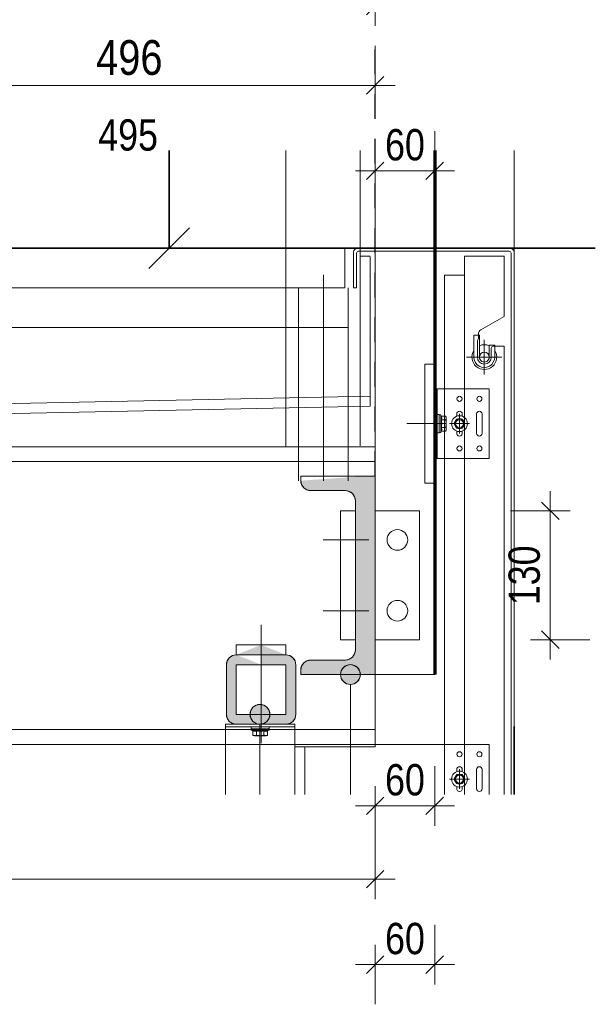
# Model space of a CAD drawing. Header units: millimetres. Extents: x 0 to 91, y -53.4 to 42.
# Tile 29 of 180: x 29.6 to 32.5, y -53.4 to -48.4. Entities that reach past the tile are written whole.
import ezdxf

# ---------------------------------------------------------------- set-up
doc = ezdxf.new("R2010")
doc.units = ezdxf.units.MM
for name, pattern in [('DASHDOT', [1, 0.5, -0.25, 0, -0.25]), ('HIDDEN', [0.375, 0.25, -0.125]), ('HIDDENX2', [0.75, 0.5, -0.25])]:
    doc.linetypes.add(name, pattern=pattern)
doc.styles.add('Arial Narrow', font='ARIALN.TTF')
doc.dimstyles.new('Arch_Strakon_dimstyle', dxfattribs={"dimtxt": 1, "dimasz": 1, "dimexe": 1.25, "dimexo": 0.0625, "dimgap": 1, "dimtad": 0, "dimdec": 5, "dimzin": 12, "dimdsep": 46, "dimtxsty": 'Arial Narrow', "dimblk": 'Arrowhead_Tick', "dimsah": 1, "dimcen": 0, "dimse1": 1, "dimse2": 1, "dimclrd": 6, "dimclrt": 2, "dimazin": 0, "dimtfac": 1, "dimtdec": 4, "dimtmove": 0, "dimatfit": 3, "dimldrblk": 'NONE', "dimfxl": 1, "dimtvp": 1, "dimtolj": 1, "dimtzin": 0, "dimlwd": 13, "dimarcsym": 2})

# ---------------------------------------------------------------- blocks, each defined once
blk = doc.blocks.new('Arrowhead_Tick')
at = {"color": 0, "linetype": 'Continuous', "lineweight": -2}
for p, q in [((0, 20), (0, -10)), ((-1, 0), (0, 0)), ((10, 0), (0, 0))]:
    blk.add_line(p, q, dxfattribs=at)
at = {"color": 2, "linetype": 'Continuous', "lineweight": 35}
blk.add_line((4.42, 4.42), (-4.42, -4.42), dxfattribs=at)
blk = doc.blocks.new('*D164')
at = {"color": 6, "linetype": 'Continuous', "lineweight": 13}
blk.add_line((28.9505, -48.7603), (31.4085, -48.7603), dxfattribs=at)
at = {"layer": 'Defpoints', "color": 0}
for p in [(31.4185, -48.7603), (28.9405, -50.7523), (31.4185, -50.7291)]:
    blk.add_point(p, dxfattribs=at)
at = {"color": 6, "lineweight": 13, "xscale": 0.01, "yscale": 0.01, "zscale": 0.01}
blk.add_blockref('Arrowhead_Tick', (31.4185, -48.7603), dxfattribs=at)
at = {"color": 6, "lineweight": 13, "xscale": 0.01, "yscale": 0.01, "zscale": 0.01, "rotation": 180}
blk.add_blockref('Arrowhead_Tick', (28.9405, -48.7603), dxfattribs=at)
at = {"color": 5, "lineweight": 18, "insert": (30.1795, -48.621), "char_height": 0.175, "attachment_point": 5, "style": 'Arial Narrow'}
blk.add_mtext('\\A1;496', dxfattribs=at)
blk = doc.blocks.new('_None')
blk = doc.blocks.new('*D165')
at = {"color": 6, "linetype": 'Continuous', "lineweight": 13}
blk.add_line((23.1205, -52.7603), (31.4085, -52.7603), dxfattribs=at)
at = {"layer": 'Defpoints', "color": 0}
for p in [(31.4185, -51.7291), (23.1105, -51.9808), (31.4185, -52.7603)]:
    blk.add_point(p, dxfattribs=at)
at = {"color": 6, "lineweight": 13, "xscale": 0.01, "yscale": 0.01, "zscale": 0.01}
blk.add_blockref('Arrowhead_Tick', (31.4185, -52.7603), dxfattribs=at)
at = {"color": 6, "lineweight": 13, "xscale": 0.01, "yscale": 0.01, "zscale": 0.01, "rotation": 180}
blk.add_blockref('Arrowhead_Tick', (23.1105, -52.7603), dxfattribs=at)
at = {"color": 5, "lineweight": 18, "insert": (27.2645, -52.621), "char_height": 0.175, "attachment_point": 5, "style": 'Arial Narrow'}
blk.add_mtext('\\A1;1662', dxfattribs=at)
blk = doc.blocks.new('*D166')
at = {"color": 6, "linetype": 'Continuous', "lineweight": 13}
blk.add_line((23.1205, -48.3603), (31.4085, -48.3603), dxfattribs=at)
at = {"layer": 'Defpoints', "color": 0}
for p in [(31.4185, -48.3603), (23.1105, -48.4254), (31.4185, -48.5106)]:
    blk.add_point(p, dxfattribs=at)
at = {"color": 6, "lineweight": 13, "xscale": 0.01, "yscale": 0.01, "zscale": 0.01}
blk.add_blockref('Arrowhead_Tick', (31.4185, -48.3603), dxfattribs=at)
at = {"color": 6, "lineweight": 13, "xscale": 0.01, "yscale": 0.01, "zscale": 0.01, "rotation": 180}
blk.add_blockref('Arrowhead_Tick', (23.1105, -48.3603), dxfattribs=at)
at = {"color": 5, "lineweight": 18, "insert": (27.2645, -48.269), "char_height": 0.081, "attachment_point": 5, "style": 'Arial Narrow'}
blk.add_mtext('\\A1;1662', dxfattribs=at)
blk = doc.blocks.new('*D180')
at = {"color": 6, "linetype": 'Continuous', "lineweight": 13}
blk.add_line((31.4285, -52.3908), (31.7085, -52.3908), dxfattribs=at)
at = {"layer": 'Defpoints', "color": 0}
for p in [(31.7185, -51.7291), (31.4185, -52.0933), (31.7185, -52.3908)]:
    blk.add_point(p, dxfattribs=at)
at = {"color": 6, "lineweight": 13, "xscale": 0.01, "yscale": 0.01, "zscale": 0.01}
blk.add_blockref('Arrowhead_Tick', (31.7185, -52.3908), dxfattribs=at)
at = {"color": 6, "lineweight": 13, "xscale": 0.01, "yscale": 0.01, "zscale": 0.01, "rotation": 180}
blk.add_blockref('Arrowhead_Tick', (31.4185, -52.3908), dxfattribs=at)
at = {"color": 2, "lineweight": 18, "insert": (31.5685, -52.2604), "char_height": 0.1575, "attachment_point": 5, "style": 'Arial Narrow'}
blk.add_mtext('\\A1;60', dxfattribs=at)
blk = doc.blocks.new('*D181')
at = {"color": 6, "linetype": 'Continuous', "lineweight": 13}
blk.add_line((31.4285, -49.1908), (31.7085, -49.1908), dxfattribs=at)
at = {"layer": 'Defpoints', "color": 0}
for p in [(31.7185, -49.0892), (31.7185, -49.1908), (31.4185, -51.7291)]:
    blk.add_point(p, dxfattribs=at)
at = {"color": 6, "lineweight": 13, "xscale": 0.01, "yscale": 0.01, "zscale": 0.01}
blk.add_blockref('Arrowhead_Tick', (31.7185, -49.1908), dxfattribs=at)
at = {"color": 6, "lineweight": 13, "xscale": 0.01, "yscale": 0.01, "zscale": 0.01, "rotation": 180}
blk.add_blockref('Arrowhead_Tick', (31.4185, -49.1908), dxfattribs=at)
at = {"color": 2, "lineweight": 18, "insert": (31.5685, -49.0604), "char_height": 0.1575, "attachment_point": 5, "style": 'Arial Narrow'}
blk.add_mtext('\\A1;60', dxfattribs=at)
blk = doc.blocks.new('*D182')
at = {"color": 6, "linetype": 'Continuous', "lineweight": 13}
blk.add_line((32.3009, -51.5438), (32.3009, -50.9143), dxfattribs=at)
at = {"layer": 'Defpoints', "color": 0}
for p in [(31.6425, -50.9043), (32.3009, -50.9043), (31.6425, -51.5538)]:
    blk.add_point(p, dxfattribs=at)
at = {"color": 6, "lineweight": 13, "xscale": 0.01, "yscale": 0.01, "zscale": 0.01}
for p, rotation in [((32.3009, -50.9043), 90), ((32.3009, -51.5538), 270)]:
    blk.add_blockref('Arrowhead_Tick', p, dxfattribs=dict(at, rotation=rotation))
at = {"color": 2, "lineweight": 18, "insert": (32.1705, -51.2291), "char_height": 0.1575, "attachment_point": 5, "rotation": 90, "style": 'Arial Narrow'}
blk.add_mtext('\\A1;130', dxfattribs=at)
blk = doc.blocks.new('*D201')
at = {"color": 6, "linetype": 'Continuous', "lineweight": 13}
blk.add_line((30.9785, -47.9908), (31.7085, -47.9908), dxfattribs=at)
at = {"layer": 'Defpoints', "color": 0}
for p in [(31.7185, -47.9908), (30.9685, -49.0892), (31.7185, -49.0892)]:
    blk.add_point(p, dxfattribs=at)
at = {"color": 6, "lineweight": 13, "xscale": 0.01, "yscale": 0.01, "zscale": 0.01}
blk.add_blockref('Arrowhead_Tick', (31.7185, -47.9908), dxfattribs=at)
at = {"color": 6, "lineweight": 13, "xscale": 0.01, "yscale": 0.01, "zscale": 0.01, "rotation": 180}
blk.add_blockref('Arrowhead_Tick', (30.9685, -47.9908), dxfattribs=at)
at = {"color": 2, "lineweight": 18, "insert": (31.3435, -47.8604), "char_height": 0.1575, "attachment_point": 5, "style": 'Arial Narrow'}
blk.add_mtext('\\A1;150', dxfattribs=at)
blk = doc.blocks.new('*D202')
at = {"color": 6, "linetype": 'Continuous', "lineweight": 13}
blk.add_line((23.1205, -47.5908), (31.7085, -47.5908), dxfattribs=at)
at = {"layer": 'Defpoints', "color": 0}
for p in [(31.7185, -47.5908), (31.7185, -49.0892), (23.1105, -51.9808)]:
    blk.add_point(p, dxfattribs=at)
at = {"color": 6, "lineweight": 13, "xscale": 0.01, "yscale": 0.01, "zscale": 0.01}
blk.add_blockref('Arrowhead_Tick', (31.7185, -47.5908), dxfattribs=at)
at = {"color": 6, "lineweight": 13, "xscale": 0.01, "yscale": 0.01, "zscale": 0.01, "rotation": 180}
blk.add_blockref('Arrowhead_Tick', (23.1105, -47.5908), dxfattribs=at)
at = {"color": 2, "lineweight": 18, "insert": (27.4145, -47.4617), "char_height": 0.1575, "attachment_point": 5, "style": 'Arial Narrow'}
blk.add_mtext('\\A1;1722', dxfattribs=at)
blk = doc.blocks.new('*D203')
at = {"color": 6, "linetype": 'Continuous', "lineweight": 13}
blk.add_line((31.4285, -53.1908), (31.7085, -53.1908), dxfattribs=at)
at = {"layer": 'Defpoints', "color": 0}
for p in [(31.4185, -50.7791), (31.7185, -51.7291), (31.7185, -53.1908)]:
    blk.add_point(p, dxfattribs=at)
at = {"color": 6, "lineweight": 13, "xscale": 0.01, "yscale": 0.01, "zscale": 0.01}
blk.add_blockref('Arrowhead_Tick', (31.7185, -53.1908), dxfattribs=at)
at = {"color": 6, "lineweight": 13, "xscale": 0.01, "yscale": 0.01, "zscale": 0.01, "rotation": 180}
blk.add_blockref('Arrowhead_Tick', (31.4185, -53.1908), dxfattribs=at)
at = {"color": 2, "lineweight": 18, "insert": (31.5685, -53.0604), "char_height": 0.1575, "attachment_point": 5, "style": 'Arial Narrow'}
blk.add_mtext('\\A1;60', dxfattribs=at)

msp = doc.modelspace()

# ---------------------------------------------------------------- hatches: boundary and pattern name
at = {"lineweight": 25, "true_color": 0x003754}
for points in [[(31.0435009, -50.7522818), (31.0473069, -50.771416), (31.0581456, -50.7876372), (31.0743667, -50.7984758), (31.0935009, -50.8022818), (31.2685009, -50.8022818), (31.2876351, -50.8060879), (31.3038562, -50.8169265), (31.3146949, -50.8331477), (31.3185009, -50.8522818), (31.3185009, -51.6058225), (31.3146949, -51.6249567), (31.3038562, -51.6411779), (31.2876351, -51.6520165), (31.2685009, -51.6558225), (31.0935009, -51.6558225), (31.0743667, -51.6596286), (31.0581456, -51.6704672), (31.0473069, -51.6866884), (31.0435009, -51.7058225), (31.0435009, -51.7290522), (31.4185009, -51.7290522), (31.4185009, -51.6790522), (31.4185009, -50.7790522), (31.4185009, -50.7290522), (31.3685009, -50.7290522)], [(30.7185009, -51.6295881), (30.8435009, -51.6295881), (30.8435009, -51.5795881)], [(30.9685009, -51.6295881), (30.8435009, -51.5795881), (30.8435009, -51.6295881)], [(30.8435009, -51.6795881), (30.7185009, -51.6795881), (30.7185009, -51.8045881), (30.7185009, -51.9295881), (30.8435009, -51.9295881), (30.8435009, -51.9795881), (30.7185009, -51.9795881), (30.6993667, -51.9757821), (30.6723069, -51.9487223), (30.6831456, -51.9649435), (30.6685009, -51.9295881), (30.6685009, -51.8045881), (30.6685009, -51.6795881), (30.6723069, -51.660454), (30.6831456, -51.6442328), (30.6993667, -51.6333941), (30.7185009, -51.6295881)], [(30.8435009, -51.6295881), (30.8435009, -51.6795881), (30.9685009, -51.6795881), (30.9685009, -51.8045881), (30.9685009, -51.9295881), (30.8435009, -51.9295881), (30.8435009, -51.9795881), (30.9685009, -51.9795881), (30.9876351, -51.9757821), (31.0038562, -51.9649435), (31.0146949, -51.9487223), (31.0185009, -51.9295881), (31.0185009, -51.8045881), (31.0185009, -51.6795881), (31.0146949, -51.660454), (31.0038562, -51.6442328), (30.9876351, -51.6333941)]]:
    msp.add_hatch(color=148, dxfattribs=at).paths.add_polyline_path(points)
at = {"lineweight": 25, "true_color": 0x00a8ff}
for points in [[(31.243816, -51.7290522), (31.247622, -51.7481864), (31.2584607, -51.7644075), (31.2746818, -51.7752462), (31.293816, -51.7790522), (31.3129502, -51.7752462), (31.3291713, -51.7644075), (31.34001, -51.7481864), (31.343816, -51.7290522), (31.34001, -51.709918), (31.3291713, -51.6936968), (31.3129502, -51.6828582), (31.293816, -51.6790522), (31.2746818, -51.6828582), (31.2584607, -51.6936968)], [(30.7877308, -51.9295881), (30.7915369, -51.9487223), (30.8023755, -51.9649435), (30.8185967, -51.9757821), (30.8377308, -51.9795881), (30.856865, -51.9757821), (30.8730862, -51.9649435), (30.8839248, -51.9487223), (30.8877308, -51.9295881), (30.8839248, -51.910454), (30.8730862, -51.8942328), (30.856865, -51.8833941), (30.8377308, -51.8795881), (30.8185967, -51.8833941), (30.8023755, -51.8942328)]]:
    msp.add_hatch(color=140, dxfattribs=at).paths.add_polyline_path(points)

# ---------------------------------------------------------------- linework, layer by layer
at = {"color": 3, "linetype": 'HIDDEN', "lineweight": 25, "ltscale": 0.5}
msp.add_line((31.4185009, -50.7290522), (31.4185009, -48.5106295), dxfattribs=at)
at = {"color": 2, "linetype": 'Continuous', "lineweight": 35}
for p, q in [((30.3804832, -49.375313), (30.3804832, -49.089208)), ((30.3804832, -49.5808294), (30.3804832, -49.375313)), ((30.4832414, -49.4780712), (30.277725, -49.6835876)), ((22.3995188, -49.5808294), (32.527849, -49.5808294)), ((30.305408, -49.5808294), (31.2804832, -49.5808294)), ((32.5217703, -49.5808294), (32.527849, -49.5808294)), ((32.1184262, -51.9915109), (32.1184262, -52.3334548))]:
    msp.add_line(p, q, dxfattribs=at)
at = {"color": 6, "linetype": 'Continuous', "lineweight": 13}
for p, q in [((30.9685009, -50.5808225), (30.9685009, -49.089208)), ((30.9685009, -50.5808294), (30.9685009, -49.089208)), ((31.3435009, -50.5764889), (31.3435009, -49.089208)), ((31.4185009, -49.089208), (31.4185009, -49.6308294)), ((31.7185009, -50.5808225), (31.7185009, -49.089208)), ((32.1184262, -49.6331419), (32.1184262, -49.089208)), ((28.9654765, -49.5800313), (31.2654765, -49.5800313)), ((31.2654765, -49.5800244), (31.2654765, -49.7800313)), ((31.30968, -49.6008294), (31.30968, -49.7808294)), ((31.32468, -49.6058294), (31.32468, -49.7808294)), ((31.6958343, -49.5808294), (31.32968, -49.5808294)), ((31.6958343, -49.5958294), (31.33468, -49.5958294)), ((31.4185009, -49.5808294), (31.4185009, -49.6308294)), ((32.0934262, -49.5958294), (31.6686644, -49.5958294)), ((31.6686644, -49.5958294), (31.7086644, -49.5958294)), ((31.6958343, -49.5808294), (32.0984262, -49.5808294)), ((31.7185009, -49.5808294), (31.7185009, -49.9287805)), ((32.0934262, -49.5958294), (31.9634262, -49.5958294)), ((31.9684262, -49.5808294), (32.0984262, -49.5808294)), ((32.1034262, -51.5318947), (32.1034262, -49.6058294)), ((32.1034262, -51.5318947), (32.1034262, -49.6058294)), ((32.1184262, -49.6008294), (32.1184262, -51.5318947)), ((32.1184262, -49.6008294), (32.1184262, -51.5318947)), ((31.4185009, -49.6308294), (31.4185009, -51.6558225)), ((31.8683063, -51.5318947), (31.8686597, -49.6208294)), ((31.8686597, -49.6208294), (32.0684262, -49.6208294)), ((32.0684262, -49.6208294), (32.0684262, -49.9241588)), ((31.1572719, -49.7141605), (31.1572719, -50.7522818)), ((31.7684262, -52.3334548), (31.7684262, -49.7168844)), ((31.868642, -49.716903), (31.7684262, -49.7168844)), ((28.9654765, -49.7800313), (31.2654765, -49.7800313)), ((31.0322719, -49.7808294), (31.0322719, -50.7522818)), ((31.2822719, -49.7808294), (31.2822719, -50.7522818)), ((31.30968, -49.7808294), (31.32468, -49.7808294)), ((32.0684262, -49.9241588), (31.9509271, -49.991997)), ((24.2154765, -49.9808294), (31.2822719, -49.9808294)), ((31.9159272, -50.1295241), (31.9159275, -50.0185744)), ((31.9159272, -50.1295241), (31.9159275, -50.0185744)), ((31.9159275, -50.0185744), (31.9434275, -50.0185746)), ((31.9159275, -50.0185744), (31.9434275, -50.0185746)), ((31.9384271, -50.0350244), (31.9334271, -50.0450244)), ((31.9384271, -50.0350244), (31.9334271, -50.0450244)), ((31.9334271, -50.0450244), (31.9334271, -50.1295244)), ((31.9334271, -50.0450244), (31.9334271, -50.1295244)), ((31.9384271, -50.0136476), (31.9384271, -50.0185746)), ((31.9384271, -50.0185746), (31.9384271, -50.0350244)), ((31.9384271, -50.0185746), (31.9384271, -50.0350244)), ((31.9434275, -50.0185746), (31.9434271, -50.1295241)), ((31.9434275, -50.0185746), (31.9434271, -50.1295241)), ((31.9934271, -50.1295242), (31.9934275, -50.0695238)), ((31.9934271, -50.1295242), (31.9934275, -50.0695238)), ((31.9934275, -50.0695238), (32.0209275, -50.069524)), ((31.9934275, -50.0695238), (32.0209275, -50.069524)), ((32.0034271, -50.1295244), (32.0034271, -50.0850244)), ((32.0034271, -50.1295244), (32.0034271, -50.0850244)), ((32.0134271, -50.0750244), (32.0209275, -50.0750244)), ((32.0134271, -50.0750244), (32.0209275, -50.0750244)), ((32.0209275, -50.069524), (32.0209269, -50.1295244)), ((32.0209275, -50.069524), (32.0209269, -50.1295244)), ((32.0209275, -50.0750244), (32.0684073, -50.0750244)), ((32.0209275, -50.0750244), (32.0684073, -50.0750244)), ((32.0684073, -50.0750244), (32.0684262, -51.3300145)), ((32.0684262, -50.0750244), (32.0684262, -50.126039)), ((31.6685009, -50.764846), (31.6685009, -50.164846)), ((31.7185009, -50.164846), (31.6685009, -50.164846)), ((31.7185009, -50.639846), (31.7185009, -50.289846)), ((31.9934538, -50.289846), (31.7185009, -50.289846)), ((31.7310009, -50.639846), (31.7310009, -50.289846)), ((31.9934538, -50.289846), (31.9934538, -50.639846)), ((31.8268319, -50.4460559), (31.8188702, -50.459846)), ((31.8268319, -50.4460559), (31.8188702, -50.459846)), ((31.8297038, -50.4271707), (31.8297038, -50.416096)), ((31.8514155, -50.4410559), (31.8354921, -50.4410559)), ((31.8514155, -50.4410559), (31.8354921, -50.4410559)), ((31.8572038, -50.4271707), (31.8572038, -50.416096)), ((31.8680375, -50.459846), (31.8600758, -50.4460559)), ((31.8680375, -50.459846), (31.8600758, -50.4460559)), ((31.9297038, -50.416096), (31.9297038, -50.513596)), ((31.9297038, -50.416096), (31.9297038, -50.513596)), ((31.9572038, -50.513596), (31.9572038, -50.416096)), ((31.9572038, -50.513596), (31.9572038, -50.416096)), ((31.7760211, -50.464846), (31.5786488, -50.464846)), ((31.8188702, -50.469846), (31.8268319, -50.483636)), ((31.8188702, -50.469846), (31.8268319, -50.483636)), ((31.8297038, -50.513596), (31.8297038, -50.5025212)), ((31.8354921, -50.488636), (31.8514155, -50.488636)), ((31.8354921, -50.488636), (31.8514155, -50.488636)), ((31.8572038, -50.513596), (31.8572038, -50.5025212)), ((31.8600758, -50.483636), (31.8680375, -50.469846)), ((31.8600758, -50.483636), (31.8680375, -50.469846)), ((31.4185009, -50.5808225), (23.1104927, -50.5808225)), ((31.4185009, -52.0808225), (31.4185009, -50.5808225)), ((31.4185009, -50.6558225), (23.1104927, -50.6558225)), ((31.9934538, -50.639846), (31.7185009, -50.639846)), ((31.0435009, -50.7522818), (31.0435009, -50.7290522)), ((31.0435009, -50.7290522), (31.4185009, -50.7290522)), ((31.4185009, -50.7290522), (31.4185009, -51.7290522)), ((31.2685009, -50.8022818), (31.0935009, -50.8022818)), ((31.7185009, -50.764846), (31.6685009, -50.764846)), ((31.3185009, -50.8522818), (31.3185009, -51.6058225)), ((31.3185009, -50.9042992), (31.2435009, -50.9042992)), ((31.2435009, -50.9042992), (31.2435009, -51.2290522)), ((31.4185009, -50.9042992), (31.6425278, -50.9042992)), ((31.6425278, -51.5538052), (31.6425278, -50.9042992)), ((31.3863587, -51.0505743), (31.1569987, -51.0505743)), ((31.2435009, -51.5538052), (31.2435009, -51.2290522)), ((32.0684435, -52.3334548), (32.0684774, -51.2979813)), ((31.3863587, -51.40753), (31.1569987, -51.40753)), ((30.8435009, -52.074812), (30.8435009, -51.4790376)), ((32.1184262, -52.3334548), (32.1184262, -51.4639078)), ((31.8684268, -52.3334548), (31.8684268, -51.5318947)), ((32.1034262, -51.5318947), (32.1034262, -52.3334548)), ((32.1034262, -51.5318947), (32.1034262, -52.3334548)), ((32.1184262, -52.3334548), (32.1184262, -51.5318947)), ((30.9685009, -51.5795881), (30.7185009, -51.5795881)), ((30.7185009, -51.5795881), (30.7185009, -51.6295881)), ((30.9685009, -51.6295881), (30.9685009, -51.5795881)), ((31.3185009, -51.5538052), (31.2435009, -51.5538052)), ((31.4185009, -51.5538052), (31.6425278, -51.5538052)), ((30.7185009, -51.6295881), (30.8435009, -51.6295881)), ((30.9685009, -51.6295881), (30.8435009, -51.6295881)), ((30.6685009, -51.8045881), (30.6685009, -51.6795881)), ((30.7185009, -51.8045881), (30.7185009, -51.6795881)), ((30.7185009, -51.6795881), (30.8435009, -51.6795881)), ((30.9685009, -51.6795881), (30.8435009, -51.6795881)), ((30.9685009, -51.8045881), (30.9685009, -51.6795881)), ((31.0185009, -51.8045881), (31.0185009, -51.6795881)), ((31.2685009, -51.6558225), (31.0935009, -51.6558225)), ((31.0435009, -51.7058225), (31.0435009, -51.7290522)), ((31.4185009, -51.7290522), (31.0435009, -51.7290522)), ((31.4185009, -51.7290522), (31.7185009, -51.7290522)), ((31.293816, -51.7790522), (31.293816, -52.3334548)), ((30.6685009, -51.8045881), (30.6685009, -51.9295881)), ((30.7185009, -51.8045881), (30.7185009, -51.9295881)), ((30.9685009, -51.8045881), (30.9685009, -51.9295881)), ((31.0185009, -51.8045881), (31.0185009, -51.9295881)), ((30.7185009, -51.9295881), (30.8435009, -51.9295881)), ((30.9685009, -51.9295881), (30.8435009, -51.9295881)), ((31.7684262, -52.3334548), (31.7684262, -51.9368594)), ((31.7684262, -52.3334548), (31.7684262, -51.9368594)), ((30.6640388, -52.3334548), (30.6640388, -51.9795881)), ((30.6640388, -51.9795881), (31.0140388, -51.9795881)), ((31.0140388, -51.9920881), (30.6640388, -51.9920881)), ((30.7185009, -51.9795881), (30.8435009, -51.9795881)), ((30.8377308, -51.9795881), (30.8377308, -52.3334548)), ((30.9685009, -51.9795881), (30.8435009, -51.9795881)), ((31.0140388, -52.3334548), (31.0140388, -51.9795881)), ((31.4185009, -52.0058225), (23.1104927, -52.0058225)), ((31.4185009, -52.0808225), (23.1104927, -52.0808225)), ((30.2526329, -52.0808225), (29.9026329, -52.0808225)), ((31.0140388, -52.0933225), (31.4185009, -52.0933225)), ((31.0140388, -52.3334548), (31.0140388, -52.0933225)), ((31.0640388, -52.3334548), (31.0640388, -52.0933225)), ((31.5684262, -52.0808225), (31.1184262, -52.0808225)), ((31.4185009, -52.0808225), (31.4185009, -52.0933225)), ((31.9934262, -52.0808225), (31.5684262, -52.0808225)), ((31.9934262, -52.0808225), (31.9934262, -52.3334548)), ((31.8268043, -52.2370325), (31.8188426, -52.2508225)), ((31.8268043, -52.2370325), (31.8188426, -52.2508225)), ((31.8296762, -52.2181473), (31.8296762, -52.2070725)), ((31.8513879, -52.2320325), (31.8354645, -52.2320325)), ((31.8513879, -52.2320325), (31.8354645, -52.2320325)), ((31.8571762, -52.2181473), (31.8571762, -52.2070725)), ((31.8680098, -52.2508225), (31.8600482, -52.2370325)), ((31.8680098, -52.2508225), (31.8600482, -52.2370325)), ((31.9296762, -52.2070725), (31.9296762, -52.3045725)), ((31.9296762, -52.2070725), (31.9296762, -52.3045725)), ((31.9571762, -52.3045725), (31.9571762, -52.2070725)), ((31.9571762, -52.3045725), (31.9571762, -52.2070725)), ((31.8188426, -52.2608225), (31.8268043, -52.2746126)), ((31.8188426, -52.2608225), (31.8268043, -52.2746126)), ((31.8296762, -52.3045725), (31.8296762, -52.2934978)), ((31.8354645, -52.2796126), (31.8513879, -52.2796126)), ((31.8354645, -52.2796126), (31.8513879, -52.2796126)), ((31.8571762, -52.3045725), (31.8571762, -52.2934978)), ((31.8600482, -52.2746126), (31.8680098, -52.2608225)), ((31.8600482, -52.2746126), (31.8680098, -52.2608225)), ((32.0684454, -52.2763226), (32.0684435, -52.3334548)), ((32.0684454, -52.2763226), (32.0684435, -52.3334548))]:
    msp.add_line(p, q, dxfattribs=at)
at = {"color": 1, "linetype": 'Continuous', "lineweight": 70}
msp.add_line((31.7185009, -49.089208), (31.7185009, -51.7290522), dxfattribs=at)
at = {"color": 7, "linetype": 'Continuous', "lineweight": 18}
for p, q in [((31.3435009, -49.6208294), (31.3935006, -49.6208294)), ((31.3435009, -50.3272286), (31.3435009, -49.6235589)), ((31.3935006, -50.3762108), (31.3935006, -49.6235589)), ((24.2154765, -50.4738314), (31.3935006, -50.3262002)), ((24.2154765, -50.523842), (31.3935006, -50.3762108))]:
    msp.add_line(p, q, dxfattribs=at)
at = {"color": 6, "linetype": 'DASHDOT', "lineweight": 13, "ltscale": 0.5}
for p, q in [((31.968427, -50.0422009), (31.968427, -50.2168475)), ((32.0573753, -50.1295243), (31.8794787, -50.1295243)), ((31.8434538, -50.514846), (31.8434538, -50.414846)), ((31.8934539, -50.464846), (31.7934538, -50.464846)), ((31.8434262, -52.3058225), (31.8434262, -52.2058226)), ((31.8934262, -52.2558225), (31.7934262, -52.2558225))]:
    msp.add_line(p, q, dxfattribs=at)
at = {"color": 6, "linetype": 'HIDDENX2', "lineweight": 13, "ltscale": 0.5}
for p, q in [((31.7400191, -50.4192539), (31.7320029, -50.4192539)), ((31.7410211, -50.509846), (31.7410211, -50.419846)), ((31.7485211, -50.419846), (31.7410211, -50.419846)), ((31.7410211, -50.4347182), (31.7410211, -50.4202559)), ((31.7410211, -50.4949738), (31.7410211, -50.4347182)), ((31.7485211, -50.509846), (31.7485211, -50.419846)), ((31.7485211, -50.419846), (31.7513957, -50.4273182)), ((31.7513957, -50.4273182), (31.7735211, -50.4273182)), ((31.7513957, -50.4460821), (31.7735211, -50.4460821)), ((31.7760211, -50.4460821), (31.7760211, -50.4367001)), ((31.7760211, -50.4836099), (31.7760211, -50.4460821)), ((31.7410211, -50.4949738), (31.7410211, -50.5094361)), ((31.7485211, -50.509846), (31.7513957, -50.5023737)), ((31.7513957, -50.4836099), (31.7735211, -50.4836098)), ((31.7513957, -50.5023737), (31.7735211, -50.5023737)), ((31.7760211, -50.4929918), (31.7760211, -50.4836099)), ((31.7400191, -50.5104381), (31.7320029, -50.5104381)), ((31.7485211, -50.509846), (31.7410211, -50.509846)), ((30.7934467, -52.0011063), (30.7934467, -51.9930901)), ((30.8846309, -52.0011063), (30.8846309, -51.9930901)), ((30.8840388, -52.0021084), (30.7940388, -52.0021084)), ((30.7940388, -52.0096084), (30.7940388, -52.0021084)), ((30.8840388, -52.0096084), (30.7940388, -52.0096084)), ((30.7940388, -52.0096084), (30.801511, -52.0124829)), ((30.808911, -52.0021084), (30.7944487, -52.0021084)), ((30.801511, -52.0124829), (30.801511, -52.0346083)), ((30.8691666, -52.0021084), (30.808911, -52.0021084)), ((30.8202749, -52.0371083), (30.8108929, -52.0371083)), ((30.8202749, -52.0124829), (30.8202749, -52.0346084)), ((30.8578027, -52.0371083), (30.8202749, -52.0371083)), ((30.8578026, -52.0124829), (30.8578026, -52.0346084)), ((30.8671846, -52.0371083), (30.8578027, -52.0371083)), ((30.8691666, -52.0021084), (30.8836289, -52.0021084)), ((30.8840388, -52.0096084), (30.8765665, -52.0124829)), ((30.8765665, -52.0124829), (30.8765665, -52.0346083)), ((30.8840388, -52.0096084), (30.8840388, -52.0021084))]:
    msp.add_line(p, q, dxfattribs=at)
at = {"color": 9, "linetype": 'Continuous', "lineweight": 0}
for p, q in [((31.0435009, -50.7290522), (31.0435009, -50.7522818)), ((31.3685009, -50.7290522), (31.0435009, -50.7290522)), ((31.0435009, -50.7522818), (31.0473069, -50.771416)), ((31.4185009, -50.7290522), (31.3685009, -50.7290522)), ((31.4185009, -50.7790522), (31.4185009, -50.7290522)), ((31.0473069, -50.771416), (31.0581456, -50.7876372)), ((31.0581456, -50.7876372), (31.0743667, -50.7984758)), ((31.0743667, -50.7984758), (31.0935009, -50.8022818)), ((31.0935009, -50.8022818), (31.2685009, -50.8022818)), ((31.2685009, -50.8022818), (31.2876351, -50.8060879)), ((31.2876351, -50.8060879), (31.3038562, -50.8169265)), ((31.4185009, -51.6790522), (31.4185009, -50.7790522)), ((31.3038562, -50.8169265), (31.3146949, -50.8331477)), ((31.3146949, -50.8331477), (31.3185009, -50.8522818)), ((31.3185009, -50.8522818), (31.3185009, -51.6058225)), ((30.7185009, -51.5795881), (30.8435009, -51.5795881)), ((30.8435009, -51.5795881), (30.9685009, -51.5795881)), ((30.9685009, -51.5795881), (30.9685009, -51.6295881)), ((30.6723069, -51.660454), (30.6831456, -51.6442328)), ((30.6831456, -51.6442328), (30.6993667, -51.6333941)), ((30.6993667, -51.6333941), (30.7185009, -51.6295881)), ((30.7185009, -51.6295881), (30.8435009, -51.6295881)), ((30.8435009, -51.6295881), (30.9685009, -51.6295881)), ((30.8435009, -51.6795881), (30.8435009, -51.6295881)), ((30.9685009, -51.6295881), (30.9876351, -51.6333941)), ((30.9876351, -51.6333941), (31.0038562, -51.6442328)), ((31.0038562, -51.6442328), (31.0146949, -51.660454)), ((31.3038562, -51.6411779), (31.2876351, -51.6520165)), ((31.3146949, -51.6249567), (31.3038562, -51.6411779)), ((31.3185009, -51.6058225), (31.3146949, -51.6249567)), ((30.6685009, -51.6795881), (30.6723069, -51.660454)), ((30.6685009, -51.8045881), (30.6685009, -51.6795881)), ((30.7185009, -51.6795881), (30.7185009, -51.8045881)), ((30.9685009, -51.6795881), (30.8435009, -51.6795881)), ((30.9685009, -51.8045881), (30.9685009, -51.6795881)), ((31.0146949, -51.660454), (31.0185009, -51.6795881)), ((31.0185009, -51.6795881), (31.0185009, -51.8045881)), ((31.0473069, -51.6866884), (31.0435009, -51.7058225)), ((31.0581456, -51.6704672), (31.0473069, -51.6866884)), ((31.0743667, -51.6596286), (31.0581456, -51.6704672)), ((31.0935009, -51.6558225), (31.0743667, -51.6596286)), ((31.2685009, -51.6558225), (31.0935009, -51.6558225)), ((31.247622, -51.709918), (31.2584607, -51.6936968)), ((31.2584607, -51.6936968), (31.2746818, -51.6828582)), ((31.2876351, -51.6520165), (31.2685009, -51.6558225)), ((31.2746818, -51.6828582), (31.293816, -51.6790522)), ((31.293816, -51.6790522), (31.3129502, -51.6828582)), ((31.3129502, -51.6828582), (31.3291713, -51.6936968)), ((31.3291713, -51.6936968), (31.34001, -51.709918)), ((31.4185009, -51.7290522), (31.4185009, -51.6790522)), ((31.0435009, -51.7058225), (31.0435009, -51.7290522)), ((31.0435009, -51.7290522), (31.4185009, -51.7290522)), ((31.243816, -51.7290522), (31.247622, -51.709918)), ((31.247622, -51.7481864), (31.243816, -51.7290522)), ((31.2584607, -51.7644075), (31.247622, -51.7481864)), ((31.34001, -51.7481864), (31.3291713, -51.7644075)), ((31.34001, -51.709918), (31.343816, -51.7290522)), ((31.343816, -51.7290522), (31.34001, -51.7481864)), ((31.2746818, -51.7752462), (31.2584607, -51.7644075)), ((31.3129502, -51.7752462), (31.293816, -51.7790522)), ((31.3291713, -51.7644075), (31.3129502, -51.7752462)), ((30.6685009, -51.9295881), (30.6685009, -51.8045881)), ((30.7185009, -51.8045881), (30.7185009, -51.9295881)), ((30.9685009, -51.9295881), (30.9685009, -51.8045881)), ((31.0185009, -51.8045881), (31.0185009, -51.9295881)), ((30.7915369, -51.910454), (30.8023755, -51.8942328)), ((30.8023755, -51.8942328), (30.8185967, -51.8833941)), ((30.8185967, -51.8833941), (30.8377308, -51.8795881)), ((30.8377308, -51.8795881), (30.856865, -51.8833941)), ((30.856865, -51.8833941), (30.8730862, -51.8942328)), ((30.8730862, -51.8942328), (30.8839248, -51.910454)), ((30.6723069, -51.9487223), (30.6685009, -51.9295881)), ((30.7185009, -51.9295881), (30.8435009, -51.9295881)), ((30.7877308, -51.9295881), (30.7915369, -51.910454)), ((30.7915369, -51.9487223), (30.7877308, -51.9295881)), ((30.8435009, -51.9795881), (30.8435009, -51.9295881)), ((30.8435009, -51.9295881), (30.9685009, -51.9295881)), ((30.8839248, -51.910454), (30.8877308, -51.9295881)), ((30.8877308, -51.9295881), (30.8839248, -51.9487223)), ((31.0185009, -51.9295881), (31.0146949, -51.9487223)), ((30.6831456, -51.9649435), (30.6723069, -51.9487223)), ((30.6993667, -51.9757821), (30.6831456, -51.9649435)), ((30.7185009, -51.9795881), (30.6993667, -51.9757821)), ((30.8023755, -51.9649435), (30.7915369, -51.9487223)), ((30.8185967, -51.9757821), (30.8023755, -51.9649435)), ((30.856865, -51.9757821), (30.8377308, -51.9795881)), ((30.9685009, -51.9795881), (30.8435009, -51.9795881)), ((30.8730862, -51.9649435), (30.856865, -51.9757821)), ((30.8839248, -51.9487223), (30.8730862, -51.9649435)), ((30.9876351, -51.9757821), (30.9685009, -51.9795881)), ((31.0038562, -51.9649435), (30.9876351, -51.9757821)), ((31.0146949, -51.9487223), (31.0038562, -51.9649435))]:
    msp.add_line(p, q, dxfattribs=at)
at = {"color": 6, "linetype": 'Continuous', "lineweight": 13}
for centre, radius in [((31.8434538, -50.339846), 0.01275), ((31.9434538, -50.339846), 0.01275), ((31.8434538, -50.464846), 0.0401059), ((31.8434538, -50.464846), 0.02379), ((31.8434538, -50.464846), 0.0199916), ((31.8434538, -50.589846), 0.01275), ((31.9434538, -50.589846), 0.01275), ((31.5305144, -51.0505743), 0.0519852), ((31.5305144, -51.40753), 0.0519852), ((31.293816, -51.7290522), 0.05), ((30.8377308, -51.9295881), 0.05), ((31.8434262, -52.1308225), 0.01275), ((31.9434262, -52.1308225), 0.01275), ((31.8434262, -52.2558225), 0.0401059), ((31.8434262, -52.2558225), 0.02379), ((31.8434262, -52.2558225), 0.0199916)]:
    msp.add_circle(centre, radius, dxfattribs=at)
for centre, radius, start, end in [((31.32968, -49.6008294), 0.02, 90, 180), ((31.33468, -49.6058294), 0.01, 90, 180), ((32.0934262, -49.6058294), 0.01, 0, 90), ((32.0934262, -49.6058294), 0.01, 0, 90), ((32.0984262, -49.6008294), 0.02, 0, 90), ((32.0984262, -49.6008294), 0.02, 0, 90), ((31.9634269, -50.0136476), 0.0249999, 119.9998499, 180.0000697), ((31.9684271, -50.1295242), 0.0625, 147.139737, 32.8595047), ((31.9684271, -50.1295242), 0.025, 0, 179.9997514), ((31.9684271, -50.1295242), 0.0625, 66.4213671, 113.5779299), ((32.0134271, -50.0850244), 0.01, 90, 180), ((32.0134271, -50.0850244), 0.01, 90, 180), ((31.9684271, -50.1295242), 0.0524999, 179.9998857, 359.9998857), ((31.9684271, -50.1295242), 0.0524999, 179.9998857, 359.9998857), ((31.9684271, -50.1295242), 0.035, 180.0001715, 359.9998286), ((31.9684271, -50.1295242), 0.035, 180.0001715, 359.9998286), ((31.9684271, -50.1295242), 0.025, 179.9997514, 0.1726408), ((31.8434538, -50.416096), 0.01375, 0, 180), ((31.9434538, -50.416096), 0.01375, 0, 180), ((31.9434538, -50.416096), 0.01375, 0, 180), ((31.8354921, -50.4510559), 0.01, 90, 149.9999942), ((31.8354921, -50.4510559), 0.01, 90, 149.9999942), ((31.8514155, -50.4510559), 0.01, 30.0000006, 90), ((31.8514155, -50.4510559), 0.01, 30.0000006, 90), ((31.8275305, -50.464846), 0.01, 149.9999942, 210.0000005), ((31.8275305, -50.464846), 0.01, 149.9999942, 210.0000005), ((31.8354921, -50.478636), 0.01, 210.0000006, 270), ((31.8354921, -50.478636), 0.01, 210.0000006, 270), ((31.8514155, -50.478636), 0.01, 270, 330.0000047), ((31.8514155, -50.478636), 0.01, 270, 330.0000047), ((31.8593772, -50.464846), 0.01, 330.0000047, 30.0000005), ((31.8593772, -50.464846), 0.01, 330.0000047, 30.0000005), ((31.8434538, -50.513596), 0.01375, 179.9998974, 0), ((31.9434538, -50.513596), 0.01375, 180, 0), ((31.9434538, -50.513596), 0.01375, 180, 0), ((31.0935009, -50.7522818), 0.05, 180, 270), ((31.2685009, -50.8522818), 0.05, 0, 90), ((30.7185009, -51.6795881), 0.05, 90, 180), ((30.9685009, -51.6795881), 0.05, 360, 90), ((31.2685009, -51.6058225), 0.05, 270, 0), ((31.0935009, -51.7058225), 0.05, 90, 180), ((30.7185009, -51.9295881), 0.05, 180, 270), ((30.9685009, -51.9295881), 0.05, 270, 0), ((31.8434262, -52.2070725), 0.01375, 0, 180), ((31.9434262, -52.2070725), 0.01375, 0, 180), ((31.9434262, -52.2070725), 0.01375, 0, 180), ((31.8354645, -52.2420325), 0.01, 90, 149.9999942), ((31.8354645, -52.2420325), 0.01, 90, 149.9999942), ((31.8513879, -52.2420325), 0.01, 30.0000005, 90), ((31.8513879, -52.2420325), 0.01, 30.0000005, 90), ((31.8275028, -52.2558225), 0.01, 149.9999942, 210.0000005), ((31.8275028, -52.2558225), 0.01, 149.9999942, 210.0000005), ((31.8354645, -52.2696126), 0.01, 210.0000006, 270), ((31.8354645, -52.2696126), 0.01, 210.0000006, 270), ((31.8513879, -52.2696126), 0.01, 270, 330.0000047), ((31.8513879, -52.2696126), 0.01, 270, 330.0000047), ((31.8593496, -52.2558225), 0.01, 330.0000047, 30.0000005), ((31.8593496, -52.2558225), 0.01, 330.0000047, 30.0000005), ((31.8434262, -52.3045725), 0.01375, 179.9998974, 0), ((31.9434262, -52.3045725), 0.01375, 180, 0), ((31.9434262, -52.3045725), 0.01375, 180, 0)]:
    msp.add_arc(centre, radius, start, end, dxfattribs=at)
at = {"color": 6, "linetype": 'HIDDENX2', "lineweight": 13, "ltscale": 0.5}
for centre, radius, start, end in [((31.7400191, -50.4202559), 0.001002, 359.9988702, 90), ((31.7329605, -50.4367002), 0.0206852, 333.027763, 26.9723029), ((31.67428, -50.464846), 0.0793657, 346.3244771, 13.6755229), ((31.757167, -50.4367002), 0.0188542, 330.1582625, 29.8417375), ((31.7043545, -50.464846), 0.0716666, 344.8218141, 15.1781859), ((31.7329605, -50.4929918), 0.0206852, 333.0277187, 26.972237), ((31.757167, -50.4929918), 0.0188542, 330.1582007, 29.8417375), ((31.7400191, -50.5094361), 0.001002, 270, 359.9996386), ((30.7944487, -52.0011063), 0.001002, 180, 270.0011299), ((30.810893, -51.9940478), 0.0206852, 243.0276971, 296.972237), ((30.810893, -52.0182542), 0.0188541, 240.1582255, 299.8417375), ((30.8390388, -51.9353673), 0.0793657, 256.3244771, 283.6755229), ((30.8390388, -51.9654418), 0.0716666, 254.8218141, 285.1781859), ((30.8671846, -51.9940478), 0.0206852, 243.027763, 296.9722813), ((30.8671846, -52.0182542), 0.0188542, 240.1582625, 299.8418056), ((30.8836289, -52.0011063), 0.001002, 270.0003614, 0)]:
    msp.add_arc(centre, radius, start, end, dxfattribs=at)

# ---------------------------------------------------------------- texts
at = {"color": 2, "lineweight": 35, "style": 'Arial Narrow'}
msp.add_text('495', height=0.1575, dxfattribs=at).set_placement((30.0227136, -49.0887974))

# ---------------------------------------------------------------- dimensions: what is measured, and where the dimension line sits
at = {"lineweight": 18}
for base, p1, p2, text, override, picture, middle in [((31.7185009, -47.5907713), (23.1104927, -51.9808294), (31.7185009, -49.089208), '1722', {"dimscale": 0.01, "dimtxt": 15.75, "dimasz": 1, "dimgap": 5, "dimtad": 1, "dimjust": 0, "dimtih": 0, "dimtoh": 0, "dimdec": 3, "dimdsep": 46, "dimtxsty": 'Arial Narrow', "dimclrd": 6, "dimclrt": 2, "dimtix": 1, "dimtofl": 255, "dimtmove": 0, "dimatfit": 2, "dimfxl": 0, "dimfxlon": 0, "dimtvp": 31.746032, "dimlwd": 13}, '*D202', (27.4144968, -47.5907713)), ((31.7185009, -47.9907713), (30.9685009, -49.089208), (31.7185009, -49.089208), '150', {"dimscale": 0.01, "dimtxt": 15.75, "dimasz": 1, "dimgap": 5, "dimtad": 1, "dimjust": 0, "dimtih": 0, "dimtoh": 0, "dimdec": 3, "dimdsep": 46, "dimtxsty": 'Arial Narrow', "dimclrd": 6, "dimclrt": 2, "dimtix": 1, "dimtofl": 255, "dimtmove": 0, "dimatfit": 2, "dimfxl": 0, "dimfxlon": 0, "dimtvp": 31.746032, "dimlwd": 13}, '*D201', (31.3435009, -47.9907713)), ((31.4185009, -48.3603015), (23.1104927, -48.4253898), (31.4185009, -48.5106295), '1662', {"dimscale": 0.01, "dimtxt": 8.1, "dimasz": 1, "dimgap": 5, "dimtad": 1, "dimjust": 0, "dimtih": 0, "dimtoh": 0, "dimdec": 3, "dimdsep": 46, "dimtxsty": 'Arial Narrow', "dimclrd": 6, "dimclrt": 5, "dimtix": 1, "dimtofl": 255, "dimtmove": 0, "dimatfit": 2, "dimfxl": 0, "dimfxlon": 0, "dimtvp": 61.728395, "dimlwd": 13}, '*D166', (27.2644968, -48.3603015)), ((31.4185009, -48.7603015), (28.9404765, -50.7522818), (31.4185009, -50.7290522), '496', {"dimscale": 0.01, "dimtxt": 17.5, "dimasz": 1, "dimgap": 5, "dimtad": 1, "dimjust": 0, "dimtih": 0, "dimtoh": 0, "dimdec": 3, "dimdsep": 46, "dimtxsty": 'Arial Narrow', "dimclrd": 6, "dimclrt": 5, "dimtix": 1, "dimtofl": 255, "dimtmove": 0, "dimatfit": 2, "dimfxl": 0, "dimfxlon": 0, "dimtvp": 28.571429, "dimlwd": 13}, '*D164', (30.1794887, -48.7603015)), ((31.7185009, -49.1907713), (31.4185009, -51.7290522), (31.7185009, -49.089208), '60', {"dimscale": 0.01, "dimtxt": 15.75, "dimasz": 1, "dimgap": 5, "dimtad": 1, "dimjust": 0, "dimtih": 0, "dimtoh": 0, "dimdec": 6, "dimdsep": 46, "dimtxsty": 'Arial Narrow', "dimclrd": 6, "dimclrt": 2, "dimtix": 1, "dimtofl": 255, "dimtmove": 0, "dimatfit": 2, "dimfxl": 0, "dimfxlon": 0, "dimtvp": 31.746032, "dimlwd": 13}, '*D181', (31.5685009, -49.1907713)), ((31.7185009, -53.1907713), (31.4185009, -50.7790522), (31.7185009, -51.7290522), '60', {"dimscale": 0.01, "dimtxt": 15.75, "dimasz": 1, "dimgap": 5, "dimtad": 1, "dimjust": 0, "dimtih": 0, "dimtoh": 0, "dimdec": 3, "dimdsep": 46, "dimtxsty": 'Arial Narrow', "dimclrd": 6, "dimclrt": 2, "dimtix": 1, "dimtofl": 255, "dimtmove": 0, "dimatfit": 2, "dimfxl": 0, "dimfxlon": 0, "dimtvp": 31.746032, "dimlwd": 13}, '*D203', (31.5685009, -53.1907713)), ((31.4185009, -52.7603015), (23.1104927, -51.9808294), (31.4185009, -51.7290522), '1662', {"dimscale": 0.01, "dimtxt": 17.5, "dimasz": 1, "dimgap": 5, "dimtad": 1, "dimjust": 0, "dimtih": 0, "dimtoh": 0, "dimdec": 3, "dimdsep": 46, "dimtxsty": 'Arial Narrow', "dimclrd": 6, "dimclrt": 5, "dimtix": 1, "dimtofl": 255, "dimtmove": 0, "dimatfit": 2, "dimfxl": 0, "dimfxlon": 0, "dimtvp": 28.571429, "dimlwd": 13}, '*D165', (27.2644968, -52.7603015)), ((31.7185009, -52.3907713), (31.4185009, -52.0933225), (31.7185009, -51.7290522), '60', {"dimscale": 0.01, "dimtxt": 15.75, "dimasz": 1, "dimgap": 5, "dimtad": 1, "dimjust": 0, "dimtih": 0, "dimtoh": 0, "dimdec": 6, "dimdsep": 46, "dimtxsty": 'Arial Narrow', "dimclrd": 6, "dimclrt": 2, "dimtix": 1, "dimtofl": 255, "dimtmove": 0, "dimatfit": 2, "dimfxl": 0, "dimfxlon": 0, "dimtvp": 31.746032, "dimlwd": 13}, '*D180', (31.5685009, -52.3907713))]:
    dim = msp.add_linear_dim(base=base, p1=p1, p2=p2, text=text, dimstyle='Arch_Strakon_dimstyle', override=override, dxfattribs=at)
    dim.commit()
    dim.dimension.update_dxf_attribs({"geometry": picture, "text_midpoint": middle, "dimtype": 160})
dim = msp.add_linear_dim(base=(32.3009123, -50.9042992), p1=(31.6425278, -51.5538052), p2=(31.6425278, -50.9042992), angle=90, text='130', dimstyle='Arch_Strakon_dimstyle', override={"dimscale": 0.01, "dimtxt": 15.75, "dimasz": 1, "dimgap": 5, "dimtad": 1, "dimjust": 0, "dimtih": 0, "dimtoh": 0, "dimdec": 6, "dimdsep": 46, "dimtxsty": 'Arial Narrow', "dimclrd": 6, "dimclrt": 2, "dimtix": 1, "dimtofl": 255, "dimtmove": 0, "dimatfit": 2, "dimfxl": 0, "dimfxlon": 0, "dimtvp": 31.746032, "dimlwd": 13}, dxfattribs=at)
dim.commit()
dim.dimension.update_dxf_attribs({"geometry": '*D182', "text_midpoint": (32.3009123, -51.2290522), "dimtype": 160})

doc.saveas('drawing.dxf')
